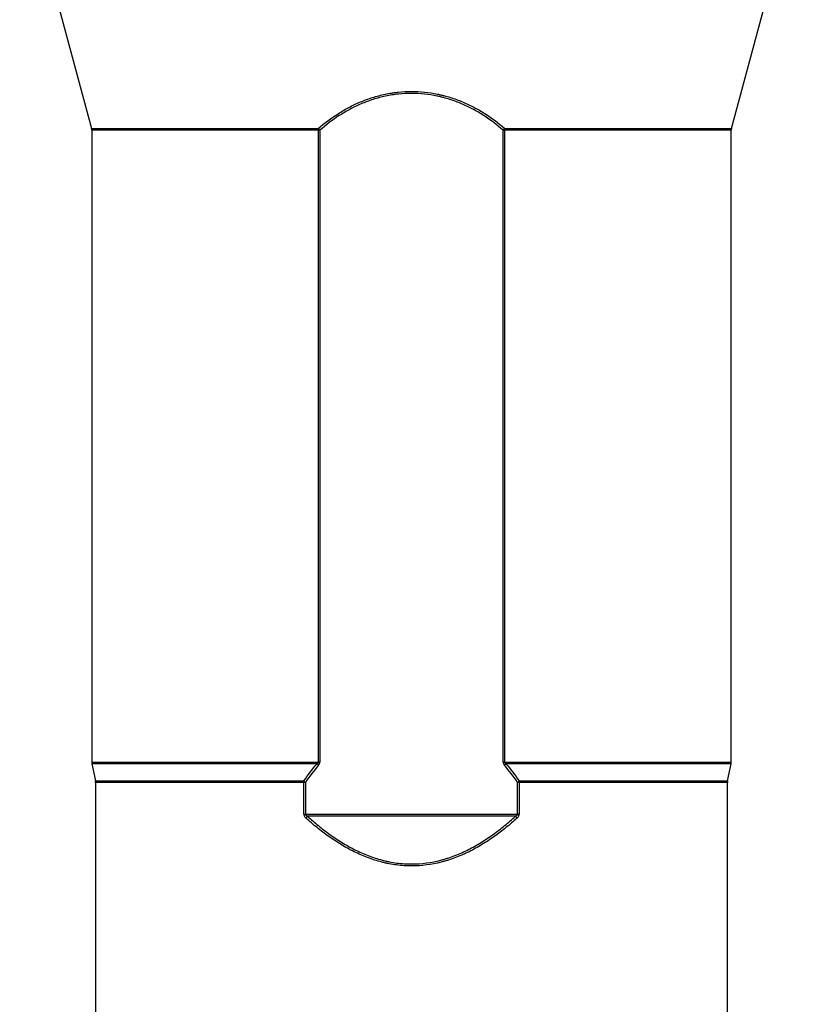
# Model space of a CAD drawing. Header units: millimetres. Extents: x 1512 to 2742, y 264 to 3453.
# Tile 4 of 7: x 1812 to 2442, y 1869 to 2661. Entities that reach past the tile are written whole.
import ezdxf

# ---------------------------------------------------------------- set-up
doc = ezdxf.new("R2010")
doc.units = ezdxf.units.MM

msp = doc.modelspace()

# ---------------------------------------------------------------- linework, layer by layer
at = {"color": 7, "linetype": 'Continuous', "lineweight": 25}
for p, q in [((1812.5, 2788.34), (1870.29, 2573.86)), ((2384.71, 2573.86), (2442.5, 2788.34)), ((1870.5, 2572.29), (1870.5, 2063.93)), ((2052.6, 2063.93), (2052.6, 2572.29)), ((2053.7, 2572.29), (2052.6, 2572.29)), ((2053.7, 2572.29), (2053.7, 2063.93)), ((2201.3, 2063.93), (2201.3, 2572.29)), ((2201.3, 2572.29), (2202.4, 2572.29)), ((2202.4, 2572.29), (2202.4, 2063.93)), ((2384.5, 2063.93), (2384.5, 2572.29)), ((1870.62, 2062.76), (1873.38, 2048.92)), ((2053.7, 2063.93), (2052.6, 2063.93)), ((2202.4, 2063.93), (2201.3, 2063.93)), ((2381.62, 2048.92), (2384.38, 2062.76)), ((1873.5, 2047.75), (1873.5, 1837.34)), ((2040.98, 2022.15), (2040.98, 2047.75)), ((2042.23, 2047.75), (2040.98, 2047.75)), ((2042.23, 2047.75), (2042.23, 2022.15)), ((2212.77, 2022.15), (2212.77, 2047.75)), ((2214.02, 2047.75), (2212.77, 2047.75)), ((2214.02, 2047.75), (2214.02, 2022.15)), ((2381.5, 1837.34), (2381.5, 2047.75)), ((2040.98, 2022.15), (2042.23, 2022.15)), ((2042.23, 2022.15), (2212.77, 2022.15)), ((2211.19, 2020.56), (2043.81, 2020.56)), ((2214.02, 2022.15), (2212.77, 2022.15))]:
    msp.add_line(p, q, dxfattribs=at)
at = {"color": 1, "linetype": 'Continuous', "lineweight": 25}
for p, q in [((1870.29, 2573.86), (2052.54, 2573.86)), ((2052.6, 2572.29), (1870.5, 2572.29)), ((2384.5, 2572.29), (2202.4, 2572.29)), ((2202.46, 2573.86), (2384.71, 2573.86)), ((1870.5, 2063.93), (2052.6, 2063.93)), ((2051.57, 2062.76), (1870.62, 2062.76)), ((2202.4, 2063.93), (2384.5, 2063.93)), ((2384.38, 2062.76), (2203.43, 2062.76)), ((1873.38, 2048.92), (2040.94, 2048.92)), ((2040.98, 2047.75), (1873.5, 2047.75)), ((2381.5, 2047.75), (2214.02, 2047.75)), ((2214.06, 2048.92), (2381.62, 2048.92))]:
    msp.add_line(p, q, dxfattribs=at)
at = {"color": 7, "linetype": 'Continuous', "lineweight": 25}
for centre, radius, start, end in [((1864.5, 2572.29), 6, 0, 15.0804), ((2041.02, 2564.02), 15.14, 33.11545, 40.49861), ((2032.59, 2572.3), 20.01, 359.97196, 4.44664), ((2213.98, 2564.02), 15.14, 139.50139, 146.88455), ((2222.41, 2572.3), 20.01, 175.55336, 180.02804), ((2390.5, 2572.29), 6, 164.9196, 180), ((1876.5, 2063.93), 6, 180, 191.30993), ((2040.48, 2050.72), 16.36, 41.59099, 47.3674), ((2214.52, 2050.72), 16.36, 132.6326, 138.40901), ((2378.5, 2063.93), 6, 348.69007, 0), ((1867.5, 2047.75), 6, 0, 11.30993), ((2031.76, 2037.51), 14.64, 44.34564, 51.19989), ((2023.63, 2047.75), 17.34, 359.98675, 3.87701), ((2223.24, 2037.51), 14.64, 128.80011, 135.65436), ((2231.37, 2047.75), 17.34, 176.12299, 180.01325), ((2387.5, 2047.75), 6, 168.69007, 180), ((2028.21, 2030.39), 18.44, 321.71994, 327.77565), ((2226.79, 2030.39), 18.44, 212.22435, 218.28006)]:
    msp.add_arc(centre, radius, start, end, dxfattribs=at)
for points, knots in [([(2052.54, 2573.86), (2057.53, 2578.15), (2062.81, 2582.12), (2071.24, 2587.47), (2074.13, 2589.15), (2080.11, 2592.3), (2083.19, 2593.76), (2087.98, 2595.77), (2089.61, 2596.41), (2092.88, 2597.61), (2094.52, 2598.17), (2099.51, 2599.74), (2102.9, 2600.63), (2108.06, 2601.71), (2109.8, 2602.02), (2112.43, 2602.44), (2113.31, 2602.56), (2115.08, 2602.79), (2115.97, 2602.9), (2120.4, 2603.36), (2123.94, 2603.54), (2134.51, 2603.55), (2141.5, 2602.83), (2149.32, 2601.21), (2150.19, 2601.02), (2151.91, 2600.62), (2152.77, 2600.41), (2155.32, 2599.74), (2156.99, 2599.26), (2161.97, 2597.71), (2165.21, 2596.53), (2171.54, 2593.89), (2174.63, 2592.43), (2179.16, 2590.05), (2180.66, 2589.23), (2183.6, 2587.53), (2185.04, 2586.65), (2192.15, 2582.15), (2197.46, 2578.16), (2202.46, 2573.86)], [0, 0, 0, 0, 0.125, 0.125, 0.1875, 0.1875, 0.25, 0.25, 0.28125, 0.28125, 0.3125, 0.3125, 0.375, 0.375, 0.40625, 0.40625, 0.421875, 0.421875, 0.4375, 0.4375, 0.5, 0.5, 0.625, 0.625, 0.640625, 0.640625, 0.65625, 0.65625, 0.6875, 0.6875, 0.75, 0.75, 0.8125, 0.8125, 0.84375, 0.84375, 0.875, 0.875, 1, 1, 1, 1]), ([(2201.3, 2572.29), (2196.38, 2576.59), (2191.16, 2580.56), (2184.17, 2585.06), (2182.75, 2585.94), (2179.86, 2587.64), (2178.39, 2588.46), (2173.93, 2590.84), (2170.89, 2592.3), (2164.66, 2594.94), (2161.48, 2596.13), (2156.57, 2597.68), (2154.92, 2598.17), (2152.41, 2598.83), (2151.57, 2599.04), (2149.87, 2599.45), (2149.01, 2599.64), (2141.31, 2601.26), (2134.41, 2601.99), (2123.99, 2601.98), (2120.5, 2601.8), (2116.13, 2601.33), (2115.25, 2601.23), (2113.51, 2601), (2112.64, 2600.87), (2110.05, 2600.46), (2108.33, 2600.14), (2103.24, 2599.05), (2099.91, 2598.16), (2095, 2596.59), (2093.37, 2596.03), (2090.15, 2594.83), (2088.55, 2594.19), (2083.84, 2592.17), (2080.81, 2590.71), (2074.93, 2587.56), (2072.08, 2585.88), (2063.8, 2580.53), (2058.61, 2576.58), (2053.7, 2572.29)], [0, 0, 0, 0, 0.125, 0.125, 0.15625, 0.15625, 0.1875, 0.1875, 0.25, 0.25, 0.3125, 0.3125, 0.34375, 0.34375, 0.359375, 0.359375, 0.375, 0.375, 0.5, 0.5, 0.5625, 0.5625, 0.578125, 0.578125, 0.59375, 0.59375, 0.625, 0.625, 0.6875, 0.6875, 0.71875, 0.71875, 0.75, 0.75, 0.8125, 0.8125, 0.875, 0.875, 1, 1, 1, 1]), ([(2052.6, 2063.93), (2052.6, 2063.86), (2052.58, 2063.79), (2052.54, 2063.66), (2052.51, 2063.59), (2052.41, 2063.42), (2052.32, 2063.31), (2052.02, 2063.03), (2051.8, 2062.89), (2051.57, 2062.76)], [0, 0, 0, 0, 0.125, 0.125, 0.25, 0.25, 0.5, 0.5, 1, 1, 1, 1]), ([(2052.72, 2061.58), (2052.99, 2061.9), (2053.24, 2062.26), (2053.5, 2062.85), (2053.57, 2063.05), (2053.68, 2063.49), (2053.7, 2063.71), (2053.7, 2063.93)], [0, 0, 0, 0, 0.5, 0.5, 0.75, 0.75, 1, 1, 1, 1]), ([(2201.3, 2063.93), (2201.3, 2063.71), (2201.32, 2063.48), (2201.42, 2063.05), (2201.5, 2062.85), (2201.68, 2062.46), (2201.78, 2062.27), (2202.02, 2061.91), (2202.14, 2061.74), (2202.28, 2061.58)], [0, 0, 0, 0, 0.25, 0.25, 0.5, 0.5, 0.75, 0.75, 1, 1, 1, 1]), ([(2203.43, 2062.76), (2203.2, 2062.89), (2202.98, 2063.03), (2202.68, 2063.31), (2202.59, 2063.42), (2202.45, 2063.65), (2202.4, 2063.79), (2202.4, 2063.93)], [0, 0, 0, 0, 0.5, 0.5, 0.75, 0.75, 1, 1, 1, 1]), ([(2040.98, 2022.15), (2040.98, 2021.83), (2041.03, 2021.52), (2041.21, 2020.92), (2041.34, 2020.63), (2041.66, 2020.1), (2041.85, 2019.85), (2042.25, 2019.39), (2042.46, 2019.17), (2042.69, 2018.97)], [0, 0, 0, 0, 0.25, 0.25, 0.5, 0.5, 0.75, 0.75, 1, 1, 1, 1]), ([(2043.81, 2020.56), (2043.64, 2020.64), (2043.47, 2020.73), (2043.15, 2020.93), (2042.99, 2021.03), (2042.69, 2021.28), (2042.55, 2021.41), (2042.38, 2021.66), (2042.33, 2021.75), (2042.25, 2021.94), (2042.23, 2022.04), (2042.23, 2022.15)], [0, 0, 0, 0, 0.25, 0.25, 0.5, 0.5, 0.75, 0.75, 0.875, 0.875, 1, 1, 1, 1]), ([(2043.81, 2020.56), (2046.68, 2017.95), (2049.6, 2015.41), (2055.61, 2010.51), (2058.68, 2008.14), (2064.99, 2003.6), (2068.23, 2001.43), (2073.24, 1998.35), (2074.94, 1997.36), (2078.39, 1995.43), (2080.13, 1994.51), (2085.4, 1991.86), (2088.99, 1990.25), (2096.32, 1987.43), (2100.07, 1986.21), (2104.88, 1984.95), (2105.85, 1984.71), (2107.79, 1984.27), (2108.78, 1984.06), (2111.73, 1983.48), (2115.68, 1982.83), (2119.67, 1982.44), (2122.68, 1982.24), (2123.69, 1982.2), (2125.69, 1982.13), (2126.69, 1982.12), (2135.65, 1982.14), (2143.46, 1983.21), (2152.09, 1985.47), (2153.04, 1985.73), (2154.95, 1986.29), (2155.91, 1986.59), (2158.75, 1987.51), (2160.62, 1988.17), (2166.14, 1990.31), (2169.71, 1991.91), (2176.69, 1995.42), (2180.08, 1997.33), (2186.72, 2001.4), (2189.96, 2003.57), (2196.31, 2008.13), (2199.39, 2010.5), (2205.4, 2015.41), (2208.33, 2017.95), (2211.19, 2020.56)], [0, 0, 0, 0, 0.0625, 0.0625, 0.125, 0.125, 0.1875, 0.1875, 0.21875, 0.21875, 0.25, 0.25, 0.3125, 0.3125, 0.375, 0.375, 0.390625, 0.390625, 0.40625, 0.40625, 0.4375, 0.46875, 0.46875, 0.484375, 0.484375, 0.5, 0.5, 0.625, 0.625, 0.640625, 0.640625, 0.65625, 0.65625, 0.6875, 0.6875, 0.75, 0.75, 0.8125, 0.8125, 0.875, 0.875, 0.9375, 0.9375, 1, 1, 1, 1]), ([(2212.77, 2022.15), (2212.77, 2022.04), (2212.75, 2021.94), (2212.67, 2021.75), (2212.62, 2021.66), (2212.45, 2021.42), (2212.31, 2021.28), (2212.01, 2021.03), (2211.85, 2020.93), (2211.53, 2020.73), (2211.36, 2020.64), (2211.19, 2020.56)], [0, 0, 0, 0, 0.125, 0.125, 0.25, 0.25, 0.5, 0.5, 0.75, 0.75, 1, 1, 1, 1]), ([(2212.31, 2018.97), (2212.54, 2019.17), (2212.75, 2019.39), (2213.15, 2019.85), (2213.34, 2020.1), (2213.66, 2020.63), (2213.79, 2020.92), (2213.93, 2021.37), (2213.96, 2021.52), (2214.01, 2021.83), (2214.02, 2021.99), (2214.02, 2022.15)], [0, 0, 0, 0, 0.25, 0.25, 0.5, 0.5, 0.75, 0.75, 0.875, 0.875, 1, 1, 1, 1]), ([(2212.31, 2018.97), (2209.41, 2016.35), (2206.44, 2013.8), (2200.35, 2008.87), (2197.22, 2006.48), (2190.78, 2001.92), (2187.49, 1999.75), (2180.76, 1995.67), (2177.32, 1993.77), (2170.25, 1990.26), (2166.62, 1988.67), (2161.02, 1986.54), (2159.13, 1985.88), (2156.25, 1984.96), (2155.28, 1984.67), (2153.35, 1984.11), (2152.38, 1983.85), (2143.64, 1981.61), (2135.74, 1980.55), (2126.67, 1980.53), (2125.66, 1980.54), (2123.64, 1980.6), (2122.62, 1980.65), (2119.58, 1980.84), (2115.54, 1981.23), (2111.54, 1981.88), (2108.55, 1982.45), (2107.56, 1982.66), (2105.59, 1983.1), (2104.61, 1983.34), (2099.74, 1984.59), (2095.94, 1985.8), (2088.5, 1988.62), (2084.86, 1990.21), (2079.52, 1992.86), (2077.75, 1993.78), (2074.26, 1995.7), (2072.54, 1996.7), (2067.45, 1999.78), (2064.17, 2001.95), (2057.76, 2006.5), (2054.64, 2008.87), (2048.56, 2013.8), (2045.59, 2016.34), (2042.69, 2018.97)], [0, 0, 0, 0, 0.0625, 0.0625, 0.125, 0.125, 0.1875, 0.1875, 0.25, 0.25, 0.3125, 0.3125, 0.34375, 0.34375, 0.359375, 0.359375, 0.375, 0.375, 0.5, 0.5, 0.515625, 0.515625, 0.53125, 0.53125, 0.5625, 0.59375, 0.59375, 0.609375, 0.609375, 0.625, 0.625, 0.6875, 0.6875, 0.75, 0.75, 0.78125, 0.78125, 0.8125, 0.8125, 0.875, 0.875, 0.9375, 0.9375, 1, 1, 1, 1])]:
    msp.add_open_spline(points, degree=3, knots=knots, dxfattribs=at)
for points in [[(2040.94, 2048.92), (2044.26, 2053.67), (2047.79, 2058.3), (2051.57, 2062.76)], [(2052.72, 2061.58), (2049, 2057.12), (2045.51, 2052.49), (2042.23, 2047.75)], [(2212.77, 2047.75), (2209.49, 2052.49), (2206, 2057.12), (2202.28, 2061.58)], [(2203.43, 2062.76), (2207.21, 2058.3), (2210.74, 2053.67), (2214.06, 2048.92)]]:
    msp.add_open_spline(points, degree=3, dxfattribs=at)

doc.saveas('drawing.dxf')
